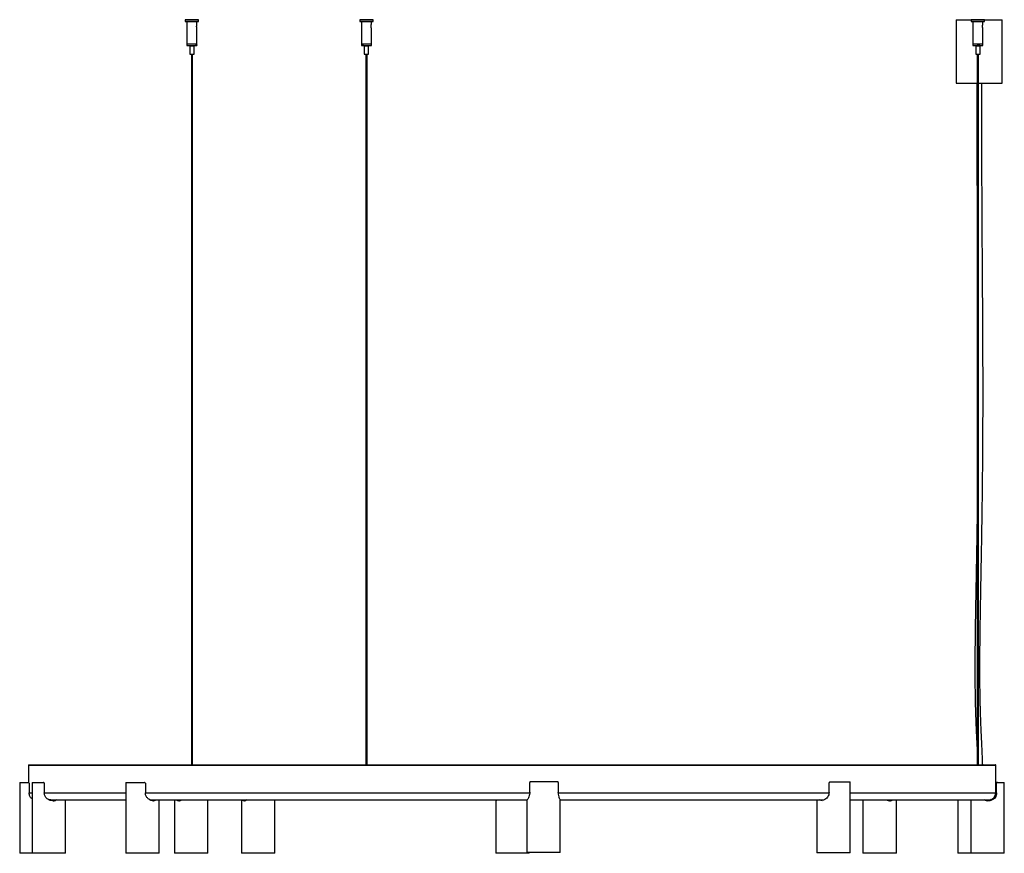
# Model space of a CAD drawing. Header units: millimetres. Extents: x 16 to 183, y 50 to 259.
# Tile 6 of 6: x 124 to 183, y 131 to 181. Entities that reach past the tile are written whole.
import ezdxf

# ---------------------------------------------------------------- set-up
doc = ezdxf.new("R2010")
doc.units = ezdxf.units.MM

msp = doc.modelspace()

# ---------------------------------------------------------------- linework, layer by layer
at = {"color": 7, "linetype": 'Continuous', "lineweight": 25}
for p, q in [((134.30465, 180.99233), (134.30465, 180.88733)), ((135.10465, 180.99233), (134.30465, 180.99233)), ((134.30465, 180.88733), (135.10465, 180.88733)), ((134.30965, 180.99733), (135.09965, 180.99733)), ((134.40465, 180.88733), (134.40465, 179.54733)), ((135.00465, 180.73172), (135.00465, 180.88733)), ((135.10465, 180.88733), (135.10465, 180.99233)), ((144.7649, 180.99233), (144.7649, 180.88733)), ((145.5649, 180.99233), (144.7649, 180.99233)), ((144.7649, 180.88733), (145.5649, 180.88733)), ((144.7699, 180.99733), (145.5599, 180.99733)), ((144.8649, 180.88733), (144.8649, 179.54733)), ((145.4649, 180.73172), (145.4649, 180.88733)), ((145.5649, 180.88733), (145.5649, 180.99233)), ((180.53326, 180.99733), (180.53326, 177.19733)), ((180.53326, 180.99733), (181.43286, 180.99733)), ((181.42786, 180.99233), (181.42786, 180.88733)), ((182.22786, 180.99233), (181.42786, 180.99233)), ((181.42786, 180.88733), (182.22786, 180.88733)), ((181.43286, 180.99733), (182.22286, 180.99733)), ((181.52786, 180.88733), (181.52786, 179.54733)), ((182.12786, 180.73172), (182.12786, 180.88733)), ((182.22286, 180.99733), (183.28326, 180.99733)), ((182.22786, 180.88733), (182.22786, 180.99233)), ((183.28326, 177.19733), (183.28326, 180.99733)), ((135.00465, 179.54733), (135.00465, 180.47845)), ((145.4649, 179.54733), (145.4649, 180.47845)), ((182.12786, 179.54733), (182.12786, 180.47845)), ((134.40465, 179.54733), (135.00465, 179.54733)), ((134.40465, 179.54647), (134.40465, 179.44647)), ((134.40465, 179.54647), (135.00465, 179.54647)), ((134.45965, 179.54733), (134.45965, 179.54647)), ((134.94965, 179.54647), (134.94965, 179.54733)), ((134.99145, 179.49647), (134.96066, 179.49647)), ((134.96066, 179.44647), (134.96066, 179.49647)), ((134.99145, 179.49647), (134.99145, 179.44647)), ((135.00465, 179.44647), (135.00465, 179.54647)), ((144.8649, 179.54733), (145.4649, 179.54733)), ((144.8649, 179.54647), (144.8649, 179.44647)), ((144.8649, 179.54647), (145.34022, 179.54647)), ((144.94529, 179.49647), (144.90146, 179.49647)), ((144.90146, 179.44647), (144.90146, 179.49647)), ((144.9199, 179.54733), (144.9199, 179.54647)), ((144.94529, 179.49647), (144.94529, 179.44647)), ((145.34022, 179.54647), (145.4649, 179.54647)), ((145.4099, 179.54647), (145.4099, 179.54733)), ((145.4649, 179.44647), (145.4649, 179.54647)), ((181.52786, 179.54733), (182.12786, 179.54733)), ((181.52786, 179.54647), (181.52786, 179.44647)), ((181.52786, 179.54647), (182.12786, 179.54647)), ((181.58286, 179.54733), (181.58286, 179.54647)), ((181.82043, 179.44647), (181.82043, 179.49647)), ((181.89505, 179.49647), (181.82043, 179.49647)), ((181.87448, 179.49647), (181.87448, 179.44647)), ((181.89505, 179.49647), (181.89505, 179.44647)), ((182.07286, 179.54647), (182.07286, 179.54733)), ((182.12786, 179.44647), (182.12786, 179.54647)), ((134.40465, 179.44647), (134.96066, 179.44647)), ((134.57215, 179.42147), (134.57215, 178.92147)), ((134.57215, 179.42147), (134.83715, 179.42147)), ((134.57215, 178.92147), (134.83715, 178.92147)), ((134.60965, 179.44647), (134.60965, 179.42147)), ((134.66715, 178.92147), (134.66715, 136.29733)), ((134.74215, 136.29733), (134.74215, 178.92147)), ((134.79965, 179.42147), (134.79965, 179.44647)), ((134.83715, 178.92147), (134.83715, 179.42147)), ((134.96066, 179.44647), (134.99145, 179.44647)), ((134.99145, 179.44647), (135.00465, 179.44647)), ((144.8649, 179.44647), (144.90146, 179.44647)), ((144.90146, 179.44647), (144.94529, 179.44647)), ((144.94529, 179.44647), (145.4649, 179.44647)), ((145.0324, 179.42147), (145.0324, 178.92147)), ((145.0324, 179.42147), (145.24233, 179.42147)), ((145.0324, 178.92147), (145.24233, 178.92147)), ((145.0699, 179.44647), (145.0699, 179.42147)), ((145.1274, 178.92147), (145.1274, 136.29733)), ((145.2024, 136.29733), (145.2024, 178.92147)), ((145.24233, 179.42147), (145.2974, 179.42147)), ((145.24233, 178.92147), (145.2974, 178.92147)), ((145.2599, 179.42147), (145.2599, 179.44647)), ((145.2974, 178.92147), (145.2974, 179.42147)), ((181.52786, 179.44647), (181.82043, 179.44647)), ((181.69536, 179.42147), (181.69536, 178.92147)), ((181.69536, 179.42147), (181.96036, 179.42147)), ((181.69536, 178.92147), (181.96036, 178.92147)), ((181.73286, 179.44647), (181.73286, 179.42147)), ((181.79036, 178.92147), (181.79036, 136.29733)), ((181.86536, 136.29733), (181.86536, 178.92147)), ((181.87448, 179.44647), (181.89505, 179.44647)), ((181.89505, 179.44647), (182.12786, 179.44647)), ((181.92286, 179.42147), (181.92286, 179.44647)), ((181.96036, 178.92147), (181.96036, 179.42147)), ((180.53326, 177.19733), (181.79036, 177.19733)), ((181.86536, 177.19733), (183.28326, 177.19733)), ((124.89913, 136.28733), (124.89913, 135.24522)), ((124.89913, 136.28733), (182.89913, 136.28733)), ((124.90913, 136.29733), (182.88913, 136.29733)), ((182.89913, 134.62233), (182.89913, 136.28733)), ((124.37393, 135.24733), (124.37393, 130.99733)), ((124.37393, 135.24733), (124.88745, 135.24733)), ((124.94019, 135.19733), (124.94019, 134.62233)), ((125.11749, 135.24733), (125.11749, 130.99733)), ((125.11749, 135.24733), (125.79259, 135.24733)), ((125.84932, 135.19733), (125.84932, 134.62233)), ((130.73392, 135.24733), (130.73392, 130.99733)), ((130.73392, 135.24733), (131.84956, 135.24733)), ((131.90835, 135.19733), (131.90835, 134.62233)), ((154.96074, 134.66971), (154.96074, 135.24471)), ((154.9952, 135.29471), (156.6425, 135.29471)), ((156.67073, 135.24471), (156.67073, 134.66971)), ((172.90763, 134.64976), (172.90763, 135.22476)), ((172.96411, 135.27476), (174.1714, 135.27476)), ((174.1714, 131.02476), (174.1714, 135.27476)), ((182.89913, 135.24733), (182.90117, 135.24733)), ((182.99716, 135.24733), (182.90117, 135.24733)), ((182.94833, 134.62233), (182.94833, 135.19733)), ((182.95096, 135.19733), (182.94833, 135.19733)), ((182.95096, 134.62233), (182.95096, 135.19733)), ((182.99716, 135.24733), (183.00003, 135.24733)), ((183.00003, 135.24733), (183.41188, 135.24733)), ((183.41188, 130.99733), (183.41188, 135.24733)), ((124.94019, 134.62233), (125.11749, 134.62233)), ((125.84932, 134.62233), (130.73392, 134.62233)), ((131.90835, 134.62233), (154.95623, 134.62233)), ((156.67425, 134.62233), (172.90864, 134.62233)), ((174.1714, 134.62233), (182.89913, 134.62233)), ((182.94833, 134.62233), (182.95096, 134.62233)), ((126.16011, 134.20627), (126.14613, 134.19955)), ((126.17719, 134.19733), (126.21161, 134.19733)), ((126.24238, 134.19733), (130.73392, 134.19733)), ((126.39387, 134.14733), (126.34547, 134.14733)), ((127.11749, 130.99733), (127.11749, 134.19733)), ((132.18401, 134.19733), (154.79246, 134.19733)), ((132.39843, 134.14733), (132.36023, 134.14733)), ((132.73392, 130.99733), (132.73392, 134.19733)), ((133.65572, 134.19733), (133.65572, 130.99733)), ((133.94669, 134.14733), (133.91232, 134.14733)), ((135.65572, 130.99733), (135.65572, 134.19733)), ((137.67946, 134.19733), (137.67946, 130.99733)), ((137.85726, 134.14733), (137.82983, 134.14733)), ((139.67946, 130.99733), (139.67946, 134.19733)), ((152.92859, 134.14733), (152.92767, 134.14733)), ((152.92767, 134.14618), (152.92767, 130.99733)), ((154.78283, 134.19733), (154.78283, 131.04471)), ((154.78462, 134.19471), (154.78553, 134.20426)), ((154.78885, 134.19471), (154.78462, 134.19471)), ((156.7786, 134.19733), (172.59026, 134.19733)), ((156.78283, 131.04471), (156.78283, 134.19754)), ((172.1714, 134.19733), (172.1714, 131.02476)), ((172.44517, 134.17476), (172.35611, 134.19733)), ((172.48045, 134.17476), (172.44517, 134.17476)), ((174.1714, 134.19733), (182.47413, 134.19733)), ((174.9379, 134.19733), (174.9379, 130.99733)), ((176.57584, 134.14733), (176.53654, 134.14733)), ((176.9379, 130.99733), (176.9379, 134.19733)), ((180.63342, 134.19733), (180.63342, 130.99733)), ((181.41188, 134.19733), (181.41188, 130.99733)), ((182.47968, 134.14733), (182.42972, 134.14733)), ((125.11749, 130.99733), (124.37393, 130.99733)), ((127.11749, 130.99733), (125.11749, 130.99733)), ((132.73392, 130.99733), (130.73392, 130.99733)), ((135.65572, 130.99733), (133.65572, 130.99733)), ((139.67946, 130.99733), (137.67946, 130.99733)), ((154.92767, 130.99733), (152.92767, 130.99733)), ((156.78283, 131.04471), (154.78283, 131.04471)), ((154.92767, 130.99733), (154.92767, 131.04471)), ((174.1714, 131.02476), (172.1714, 131.02476)), ((176.57274, 130.99733), (174.9379, 130.99733)), ((176.9379, 130.99733), (176.57274, 130.99733)), ((181.41188, 130.99733), (180.63342, 130.99733)), ((182.47568, 130.99733), (181.41188, 130.99733)), ((183.41188, 130.99733), (182.47568, 130.99733))]:
    msp.add_line(p, q, dxfattribs=at)
for centre, radius, start, end in [((134.30965, 180.99233), 0.005, 90, 180), ((135.09965, 180.99233), 0.005, 0, 90), ((144.7699, 180.99233), 0.005, 90, 180), ((145.5599, 180.99233), 0.005, 0, 90), ((181.43286, 180.99233), 0.005, 90, 180), ((182.22286, 180.99233), 0.005, 0, 90), ((124.90913, 136.28733), 0.01, 90, 180), ((182.88913, 136.28733), 0.01, 0, 90), ((182.47413, 134.62233), 0.425, 270, 0)]:
    msp.add_arc(centre, radius, start, end, dxfattribs=at)
for points, knots in [([(135.00465, 180.47845), (135.0042, 180.47956), (135.00332, 180.48177), (134.99707, 180.4993), (134.99002, 180.52573), (134.9847, 180.55951), (134.98306, 180.59834), (134.98592, 180.6416), (134.99264, 180.68254), (134.99945, 180.71257), (135.00393, 180.72983), (135.00428, 180.73112), (135.00444, 180.73172)], [0, 0, 0, 0, 0.09712974, 0.19428453, 0.29067768, 0.38626196, 0.48594835, 0.59934089, 0.73411919, 0.84503426, 0.92840848, 1, 1, 1, 1]), ([(145.4649, 180.47845), (145.46446, 180.47956), (145.46357, 180.48177), (145.45733, 180.4993), (145.45027, 180.52573), (145.44495, 180.55951), (145.44331, 180.59834), (145.44617, 180.6416), (145.45289, 180.68254), (145.4597, 180.71257), (145.46418, 180.72983), (145.46453, 180.73112), (145.4647, 180.73172)], [0, 0, 0, 0, 0.09712974, 0.19428453, 0.29067768, 0.38626196, 0.48594835, 0.59934089, 0.73411919, 0.84503426, 0.92840848, 1, 1, 1, 1]), ([(182.12786, 180.47845), (182.12742, 180.47956), (182.12653, 180.48177), (182.12029, 180.4993), (182.11323, 180.52573), (182.10791, 180.55951), (182.10628, 180.59834), (182.10913, 180.6416), (182.11585, 180.68254), (182.12266, 180.71257), (182.12714, 180.72983), (182.12749, 180.73112), (182.12766, 180.73172)], [0, 0, 0, 0, 0.09712974, 0.19428453, 0.29067768, 0.38626196, 0.48594835, 0.59934089, 0.73411919, 0.84503426, 0.92840848, 1, 1, 1, 1]), ([(181.7585, 177.19733), (181.75851, 177.18882), (181.75864, 177.10549), (181.75889, 176.93821), (181.75927, 176.69092), (181.75967, 176.42923), (181.76009, 176.16472), (181.76053, 175.89315), (181.76097, 175.62565), (181.76142, 175.37176), (181.76185, 175.1424), (181.76262, 174.73938), (181.76388, 174.149), (181.76637, 173.16891), (181.77015, 171.98783), (181.7775, 170.2539), (181.78448, 168.93753), (181.79008, 168.08138), (181.79036, 168.03812)], [0, 0, 0, 0, 0.00278628, 0.02729672, 0.05479834, 0.08379229, 0.11302133, 0.14143935, 0.17274536, 0.20064029, 0.22459534, 0.24786391, 0.33263548, 0.41794065, 0.56882315, 0.71940172, 0.98581958, 1, 1, 1, 1]), ([(182.11495, 136.29733), (182.11425, 136.34618), (182.11119, 136.56007), (182.09468, 136.92738), (182.07351, 137.3887), (182.05205, 137.81697), (182.03321, 138.21058), (182.01723, 138.56692), (182.004, 138.89179), (181.99296, 139.19298), (181.98341, 139.48522), (181.97512, 139.77556), (181.96796, 140.06997), (181.9578, 140.57183), (181.9488, 141.28846), (181.94627, 142.22144), (181.95076, 143.08868), (181.95859, 143.87468), (181.96755, 144.5582), (181.97734, 145.19799), (181.98658, 145.75167), (181.99532, 146.25047), (182.00396, 146.72951), (182.01361, 147.25477), (182.02362, 147.79622), (182.03367, 148.34494), (182.04322, 148.87562), (182.05232, 149.39369), (182.06063, 149.88123), (182.0681, 150.33602), (182.0751, 150.7789), (182.0817, 151.2175), (182.08819, 151.67209), (182.09451, 152.14133), (182.10171, 152.71488), (182.10945, 153.39598), (182.11709, 154.17628), (182.1235, 154.96927), (182.12859, 155.76227), (182.13416, 156.92154), (182.13731, 158.43523), (182.1349, 160.29796), (182.12766, 162.14168), (182.11707, 163.97918), (182.10484, 165.81669), (182.09299, 167.58342), (182.0827, 169.28286), (182.07447, 170.91332), (182.06871, 172.39502), (182.06577, 173.40658), (182.06441, 173.94875), (182.06384, 174.18616), (182.06324, 174.45265), (182.06259, 174.76255), (182.06189, 175.11384), (182.06119, 175.49653), (182.06051, 175.89768), (182.05995, 176.25327), (182.05948, 176.55246), (182.05912, 176.78745), (182.0588, 177.00097), (182.05859, 177.13537), (182.0585, 177.19733)], [0, 0, 0, 0, 0.00357451, 0.01564999, 0.02694978, 0.03744546, 0.04708912, 0.0558164, 0.0635572, 0.07088168, 0.07786789, 0.08495344, 0.09214282, 0.09943605, 0.12173981, 0.14474182, 0.16809107, 0.18569656, 0.20277714, 0.21858792, 0.23297162, 0.24368362, 0.25543057, 0.26834468, 0.28245151, 0.29537126, 0.30879437, 0.32154509, 0.33351032, 0.34466388, 0.35498476, 0.3660573, 0.37687892, 0.3883568, 0.40048852, 0.41894414, 0.43828184, 0.45765251, 0.47700868, 0.49632723, 0.5424879, 0.58775551, 0.63263969, 0.67746316, 0.72232511, 0.76722902, 0.80685006, 0.84674473, 0.88655952, 0.91526868, 0.9207593, 0.92623144, 0.9326406, 0.94025933, 0.94890799, 0.95834699, 0.96826527, 0.97826542, 0.98437211, 0.99016255, 0.99546513, 1, 1, 1, 1]), ([(181.79036, 151.84009), (181.789, 151.73944), (181.78531, 151.46725), (181.77787, 150.96055), (181.76767, 150.30618), (181.75544, 149.57417), (181.74237, 148.82838), (181.72888, 148.08398), (181.71526, 147.3466), (181.70212, 146.63265), (181.69085, 146.00211), (181.68165, 145.46119), (181.67416, 144.99496), (181.66719, 144.52684), (181.66061, 144.03126), (181.65466, 143.49636), (181.64997, 142.93057), (181.64733, 142.3575), (181.64728, 141.79681), (181.64966, 141.33539), (181.65316, 140.96746), (181.65674, 140.68595), (181.66116, 140.40961), (181.66685, 140.11763), (181.67457, 139.78854), (181.68552, 139.40637), (181.69993, 138.98775), (181.7179, 138.53997), (181.73949, 138.06989), (181.76357, 137.56962), (181.78244, 137.21403), (181.78986, 137.02495), (181.79036, 137.01216)], [0, 0, 0, 0, 0.02030521, 0.05491192, 0.10229067, 0.15249254, 0.2029191, 0.25322484, 0.30328611, 0.35242674, 0.39809866, 0.43130946, 0.46228867, 0.49280312, 0.52640118, 0.56294392, 0.60140542, 0.64120245, 0.67911104, 0.71492502, 0.73448811, 0.7534189, 0.77173618, 0.79021625, 0.81226604, 0.83802373, 0.86715283, 0.8965222, 0.92817145, 0.96187176, 0.9974203, 1, 1, 1, 1]), ([(124.94019, 135.19733), (124.93972, 135.20235), (124.93878, 135.21237), (124.93164, 135.22587), (124.92093, 135.23695), (124.9058, 135.24551), (124.894, 135.24668), (124.88745, 135.24733)], [0, 0, 0, 0, 0.17459235, 0.34883448, 0.53202238, 0.74000163, 1, 1, 1, 1]), ([(125.84932, 135.19733), (125.84882, 135.20235), (125.84782, 135.21237), (125.84018, 135.22587), (125.8287, 135.23695), (125.81243, 135.24551), (125.79968, 135.24668), (125.79259, 135.24733)], [0, 0, 0, 0, 0.17459235, 0.34883448, 0.53202238, 0.74000163, 1, 1, 1, 1]), ([(131.90835, 135.19733), (131.90783, 135.20235), (131.90681, 135.21237), (131.89898, 135.22587), (131.88717, 135.23695), (131.87034, 135.24551), (131.85698, 135.24668), (131.84956, 135.24733)], [0, 0, 0, 0, 0.174592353, 0.348834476, 0.532022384, 0.740001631, 1, 1, 1, 1]), ([(154.9952, 135.29471), (154.98998, 135.29381), (154.98016, 135.29214), (154.96886, 135.2794), (154.96197, 135.26285), (154.96114, 135.25054), (154.96074, 135.24471)], [0, 0, 0, 0, 0.30082576, 0.56636042, 0.79457335, 1, 1, 1, 1]), ([(156.67073, 135.24471), (156.67049, 135.2498), (156.67001, 135.25998), (156.66629, 135.27366), (156.66059, 135.28478), (156.65254, 135.29302), (156.64602, 135.29411), (156.6425, 135.29471)], [0, 0, 0, 0, 0.179358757, 0.358405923, 0.545602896, 0.754942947, 1, 1, 1, 1]), ([(172.96411, 135.27476), (172.95575, 135.27386), (172.94002, 135.27219), (172.92132, 135.25945), (172.90971, 135.2429), (172.9083, 135.23059), (172.90763, 135.22476)], [0, 0, 0, 0, 0.30082576, 0.56636042, 0.79457335, 1, 1, 1, 1]), ([(182.94833, 135.19733), (182.94875, 135.20225), (182.94959, 135.21208), (182.95595, 135.22529), (182.96549, 135.23635), (182.9787, 135.24456), (182.98986, 135.24719), (182.99625, 135.24731), (182.99716, 135.24733)], [0, 0, 0, 0, 0.16777079, 0.33514761, 0.51224028, 0.71730313, 0.96014637, 1, 1, 1, 1]), ([(183.00003, 135.24733), (182.99309, 135.24648), (182.98078, 135.24499), (182.9649, 135.23372), (182.95461, 135.21894), (182.95116, 135.20557), (182.95099, 135.19863), (182.95096, 135.19733)], [0, 0, 0, 0, 0.296352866, 0.525994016, 0.756944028, 0.954513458, 1, 1, 1, 1]), ([(125.1123, 134.26872), (125.08289, 134.29419), (125.03237, 134.33795), (124.98483, 134.42124), (124.9486, 134.51181), (124.94328, 134.58177), (124.94019, 134.62233)], [0, 0, 0, 0, 0.28709285, 0.49318527, 0.70624265, 1, 1, 1, 1]), ([(126.34547, 134.14733), (126.29532, 134.15214), (126.19516, 134.16174), (126.05383, 134.23513), (125.95602, 134.32697), (125.89657, 134.42096), (125.85845, 134.51191), (125.85267, 134.58181), (125.84932, 134.62233)], [0, 0, 0, 0, 0.2003239, 0.40014256, 0.61307683, 0.72493141, 0.84056616, 1, 1, 1, 1]), ([(132.36023, 134.14733), (132.31905, 134.15214), (132.23678, 134.16174), (132.10884, 134.23513), (132.01515, 134.32697), (131.95623, 134.42096), (131.91772, 134.51191), (131.91178, 134.58181), (131.90835, 134.62233)], [0, 0, 0, 0, 0.2003239, 0.40014256, 0.61307683, 0.72493141, 0.84056616, 1, 1, 1, 1]), ([(154.96074, 134.66971), (154.95766, 134.61991), (154.95152, 134.52046), (154.9088, 134.38575), (154.85669, 134.27568), (154.80998, 134.20622), (154.79522, 134.19817), (154.78885, 134.19471)], [0, 0, 0, 0, 0.197028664, 0.39344722, 0.605050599, 0.829773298, 1, 1, 1, 1]), ([(156.78166, 134.19754), (156.78038, 134.20185), (156.77763, 134.21105), (156.74826, 134.28165), (156.70993, 134.39185), (156.67673, 134.52873), (156.67252, 134.62757), (156.67073, 134.66971)], [0, 0, 0, 0, 0.17965116, 0.38331794, 0.598786, 0.82896174, 1, 1, 1, 1]), ([(172.90763, 134.64976), (172.90249, 134.59996), (172.89222, 134.50051), (172.81636, 134.3658), (172.70921, 134.25573), (172.58738, 134.18627), (172.51265, 134.17822), (172.48045, 134.17476)], [0, 0, 0, 0, 0.19702866, 0.39344722, 0.6050506, 0.8297733, 1, 1, 1, 1]), ([(182.95096, 134.62233), (182.94654, 134.57316), (182.9377, 134.475), (182.86953, 134.34184), (182.76358, 134.2317), (182.62653, 134.15977), (182.5245, 134.15112), (182.47968, 134.14733)], [0, 0, 0, 0, 0.193536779, 0.386404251, 0.595848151, 0.822485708, 1, 1, 1, 1]), ([(126.17876, 134.19866), (126.17337, 134.19804), (126.16293, 134.19685), (126.15161, 134.19867), (126.14613, 134.19955)], [0, 0, 0, 0, 0.51638782, 1, 1, 1, 1]), ([(126.16166, 134.20181), (126.16315, 134.20137), (126.16615, 134.20047), (126.17893, 134.19866), (126.1963, 134.19747), (126.21328, 134.19715), (126.22345, 134.19757), (126.22666, 134.1977)], [0, 0, 0, 0, 0.2224466, 0.44725628, 0.67302761, 0.89700322, 1, 1, 1, 1]), ([(126.24634, 134.19741), (126.24546, 134.19738), (126.23852, 134.19715), (126.22292, 134.19768), (126.20229, 134.19899), (126.18361, 134.20078), (126.16971, 134.20216), (126.1619, 134.20266), (126.16198, 134.20221), (126.16201, 134.20204)], [0, 0, 0, 0, 0.02497289, 0.19692894, 0.36854604, 0.54167753, 0.71595787, 0.88918175, 1, 1, 1, 1]), ([(126.37354, 134.14733), (126.42201, 134.15005), (126.49021, 134.15388), (126.54353, 134.18757), (126.55896, 134.19733)], [0, 0, 0, 0, 0.71060782, 1, 1, 1, 1]), ([(126.57545, 134.19733), (126.55552, 134.18503), (126.50233, 134.15223), (126.4356, 134.14921), (126.39387, 134.14733)], [0, 0, 0, 0, 0.37461072, 1, 1, 1, 1]), ([(132.3489, 134.14733), (132.38583, 134.15005), (132.4378, 134.15388), (132.47218, 134.18757), (132.48213, 134.19733)], [0, 0, 0, 0, 0.71060782, 1, 1, 1, 1]), ([(132.52962, 134.19733), (132.5165, 134.18503), (132.48149, 134.15223), (132.43039, 134.14921), (132.39843, 134.14733)], [0, 0, 0, 0, 0.37461072, 1, 1, 1, 1]), ([(133.91232, 134.14733), (133.87872, 134.15007), (133.83225, 134.15386), (133.80293, 134.18789), (133.7948, 134.19733)], [0, 0, 0, 0, 0.722823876, 1, 1, 1, 1]), ([(133.85293, 134.19733), (133.8619, 134.18631), (133.88939, 134.15258), (133.93508, 134.14944), (133.96585, 134.14733)], [0, 0, 0, 0, 0.32658397, 1, 1, 1, 1]), ([(134.10022, 134.19733), (134.08077, 134.18503), (134.02885, 134.15223), (133.9783, 134.14921), (133.94669, 134.14733)], [0, 0, 0, 0, 0.37461072, 1, 1, 1, 1]), ([(137.82983, 134.14733), (137.80376, 134.15007), (137.76768, 134.15386), (137.74846, 134.18789), (137.74313, 134.19733)], [0, 0, 0, 0, 0.72282388, 1, 1, 1, 1]), ([(137.80938, 134.19733), (137.81508, 134.18631), (137.8325, 134.15258), (137.86794, 134.14944), (137.8918, 134.14733)], [0, 0, 0, 0, 0.32658397, 1, 1, 1, 1]), ([(137.98675, 134.19733), (137.96972, 134.18503), (137.92429, 134.15223), (137.88305, 134.14921), (137.85726, 134.14733)], [0, 0, 0, 0, 0.37461072, 1, 1, 1, 1]), ([(152.9277, 134.14733), (152.92964, 134.15007), (152.93232, 134.15386), (152.94753, 134.18789), (152.95175, 134.19733)], [0, 0, 0, 0, 0.72282388, 1, 1, 1, 1]), ([(152.95919, 134.19733), (152.95294, 134.18503), (152.93628, 134.15223), (152.93155, 134.14921), (152.92859, 134.14733)], [0, 0, 0, 0, 0.37461072, 1, 1, 1, 1]), ([(172.40816, 134.19733), (172.40895, 134.19653), (172.43036, 134.17501), (172.46449, 134.17488), (172.49735, 134.17476)], [0, 0, 0, 0, 0.0369534, 1, 1, 1, 1]), ([(176.53654, 134.14733), (176.49446, 134.15001), (176.43589, 134.15375), (176.37918, 134.18775), (176.36321, 134.19733)], [0, 0, 0, 0, 0.71838797, 1, 1, 1, 1]), ([(176.53056, 134.14733), (176.569, 134.1501), (176.6228, 134.15399), (176.65891, 134.18771), (176.66922, 134.19733)], [0, 0, 0, 0, 0.71469295, 1, 1, 1, 1]), ([(176.71288, 134.19733), (176.70014, 134.18573), (176.66358, 134.15243), (176.61045, 134.14934), (176.57584, 134.14733)], [0, 0, 0, 0, 0.34840555, 1, 1, 1, 1]), ([(182.42972, 134.14733), (182.37832, 134.15001), (182.30678, 134.15375), (182.24661, 134.18775), (182.22966, 134.19733)], [0, 0, 0, 0, 0.71838797, 1, 1, 1, 1]), ([(182.39086, 134.15353), (182.42895, 134.15684), (182.50732, 134.16366), (182.57371, 134.20383), (182.60782, 134.22447)], [0, 0, 0, 0, 0.48610124, 1, 1, 1, 1]), ([(182.61538, 134.22601), (182.57756, 134.20283), (182.51049, 134.16173), (182.43098, 134.15541), (182.39631, 134.15266)], [0, 0, 0, 0, 0.5639084, 1, 1, 1, 1])]:
    msp.add_open_spline(points, degree=3, knots=knots, dxfattribs=at)

doc.saveas('drawing.dxf')
